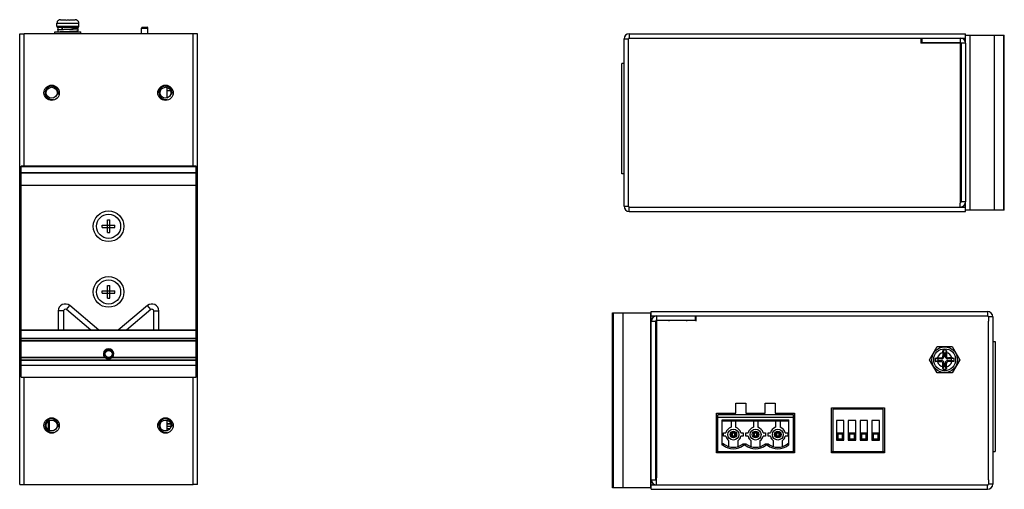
# Model space of a CAD drawing. Header units: millimetres. Extents: x 1353 to 1775, y 303 to 425.
# Tile 2 of 2: x 1550 to 1775, y 318 to 425. Entities that reach past the tile are written whole.
import ezdxf

# ---------------------------------------------------------------- set-up
doc = ezdxf.new("R2010")
doc.units = ezdxf.units.MM

msp = doc.modelspace()

# ---------------------------------------------------------------- linework, layer by layer
at = {"linetype": 'Continuous'}
for p, q in [((1559.848, 425.098), (1561.1, 425.098)), ((1561.127, 424.943), (1561.1, 425.098)), ((1561.9, 425.098), (1561.872, 424.943)), ((1561.9, 425.098), (1563.152, 425.098)), ((1559, 423.598), (1559, 424.298)), ((1559, 423.598), (1559, 424.298)), ((1559, 424.298), (1564, 424.298)), ((1559, 423.598), (1564, 423.598)), ((1559.175, 422.803), (1559.175, 422.303)), ((1559.179, 423.298), (1559.179, 422.808)), ((1563.7, 423.298), (1559.179, 423.298)), ((1559.358, 424.943), (1559.349, 424.959)), ((1560.177, 422.88), (1560.177, 423.298)), ((1560.25, 422.883), (1560.25, 423.298)), ((1562.75, 423.027), (1562.75, 423.298)), ((1563.651, 424.959), (1563.641, 424.943)), ((1563.825, 422.553), (1563.825, 423.053)), ((1564, 423.598), (1564, 424.298)), ((1564, 423.598), (1564, 424.298)), ((1578.3, 421.898), (1578.3, 423.198)), ((1578.3, 423.198), (1579.8, 423.198)), ((1578.5, 423.398), (1579.6, 423.398)), ((1579.8, 421.898), (1579.8, 423.198)), ((1550.5, 318.898), (1550.5, 421.898)), ((1550.5, 421.898), (1551.5, 421.898)), ((1551.5, 391.616), (1551.5, 421.898)), ((1590.1, 421.898), (1551.5, 421.898)), ((1558.55, 421.898), (1558.55, 422.298)), ((1558.55, 422.298), (1564.45, 422.298)), ((1559.175, 422.303), (1560.175, 422.303)), ((1560.25, 422.298), (1560.25, 422.33)), ((1562.75, 422.298), (1562.75, 422.473)), ((1564.45, 421.898), (1564.45, 422.298)), ((1590.1, 391.616), (1590.1, 421.898)), ((1591.1, 421.898), (1590.1, 421.898)), ((1591.1, 318.898), (1591.1, 421.898)), ((1688.523, 382.498), (1688.523, 420.698)), ((1688.523, 420.698), (1689.523, 420.698)), ((1689.523, 419.698), (1689.523, 420.698)), ((1689.723, 421.898), (1689.723, 420.898)), ((1689.723, 421.898), (1766.523, 421.898)), ((1689.723, 420.898), (1756.523, 420.898)), ((1756.323, 420.898), (1756.323, 419.698)), ((1756.523, 420.898), (1765.323, 420.898)), ((1756.523, 420.898), (1756.523, 419.898)), ((1765.323, 420.898), (1766.523, 420.898)), ((1765.323, 420.898), (1765.323, 419.898)), ((1766.523, 419.698), (1766.523, 421.898)), ((1766.523, 421.598), (1775.373, 421.598)), ((1767.523, 421.598), (1767.523, 381.598)), ((1773.023, 421.598), (1773.023, 381.598)), ((1775.286, 381.598), (1775.286, 421.598)), ((1775.373, 381.598), (1775.373, 421.598)), ((1689.523, 383.498), (1689.523, 419.698)), ((1756.323, 419.898), (1765.323, 419.898)), ((1765.323, 419.698), (1756.323, 419.698)), ((1758.523, 419.898), (1758.523, 419.698)), ((1762.523, 419.898), (1762.523, 419.698)), ((1765.323, 419.698), (1765.323, 383.884)), ((1766.523, 419.698), (1765.523, 419.698)), ((1765.523, 419.698), (1765.523, 383.498)), ((1766.523, 419.698), (1766.523, 383.498)), ((1765.523, 416.598), (1765.323, 416.598)), ((1688.023, 389.898), (1688.023, 415.098)), ((1688.023, 389.898), (1688.023, 415.098)), ((1688.523, 415.098), (1688.023, 415.098)), ((1765.523, 412.598), (1765.323, 412.598)), ((1584.1, 409.595), (1584.1, 407.201)), ((1584.1, 408.898), (1584.931, 408.898)), ((1765.523, 403.598), (1765.323, 403.598)), ((1765.523, 399.598), (1765.323, 399.598)), ((1590.8, 391.616), (1550.8, 391.616)), ((1550.8, 343.448), (1550.8, 391.616)), ((1590.8, 391.516), (1550.8, 391.516)), ((1590.8, 343.448), (1590.8, 391.616)), ((1590.8, 390.095), (1550.8, 390.095)), ((1590.8, 390.008), (1550.8, 390.008)), ((1688.523, 389.898), (1688.023, 389.898)), ((1688.523, 389.898), (1688.023, 389.898)), ((1765.523, 390.598), (1765.323, 390.598)), ((1590.8, 387.226), (1550.8, 387.226)), ((1590.8, 387.213), (1550.8, 387.213)), ((1765.523, 386.598), (1765.323, 386.598)), ((1688.523, 382.498), (1689.523, 382.498)), ((1689.523, 382.498), (1689.523, 383.498)), ((1689.723, 381.298), (1689.723, 382.298)), ((1689.723, 382.298), (1766.523, 382.298)), ((1765.323, 383.884), (1765.323, 383.188)), ((1765.323, 382.298), (1765.323, 383.188)), ((1766.523, 383.498), (1765.523, 383.498)), ((1766.523, 381.298), (1766.523, 383.498)), ((1689.723, 381.298), (1766.523, 381.298)), ((1775.373, 381.598), (1766.523, 381.598)), ((1569.35, 377.623), (1569.35, 378.173)), ((1569.35, 378.173), (1572.25, 378.173)), ((1570.525, 376.448), (1570.525, 379.348)), ((1570.525, 379.348), (1571.075, 379.348)), ((1571.075, 376.448), (1571.075, 379.348)), ((1572.25, 377.623), (1572.25, 378.173)), ((1569.35, 377.623), (1572.25, 377.623)), ((1570.525, 376.448), (1571.075, 376.448)), ((1570.525, 364.348), (1571.075, 364.348)), ((1570.525, 361.448), (1570.525, 364.348)), ((1571.075, 361.448), (1571.075, 364.348)), ((1569.35, 363.173), (1572.25, 363.173)), ((1569.35, 362.623), (1569.35, 363.173)), ((1569.35, 362.623), (1572.25, 362.623)), ((1572.25, 362.623), (1572.25, 363.173)), ((1570.525, 361.448), (1571.075, 361.448)), ((1560.5, 358.565), (1559.3, 358.565)), ((1559.3, 358.565), (1559.3, 354.198)), ((1560.5, 358.565), (1560.5, 354.198)), ((1561.157, 358.872), (1561.929, 359.791)), ((1566.724, 354.198), (1561.157, 358.872)), ((1568.591, 354.198), (1561.929, 359.791)), ((1579.671, 359.788), (1573.01, 354.198)), ((1580.443, 358.868), (1574.877, 354.198)), ((1580.443, 358.868), (1579.671, 359.788)), ((1581.1, 358.562), (1582.3, 358.562)), ((1581.1, 354.198), (1581.1, 358.562)), ((1582.3, 354.198), (1582.3, 358.562)), ((1685.902, 318.121), (1685.902, 358.121)), ((1685.902, 358.121), (1694.752, 358.121)), ((1685.952, 318.121), (1685.952, 358.121)), ((1686.101, 318.121), (1686.101, 358.121)), ((1688.252, 358.121), (1688.252, 318.121)), ((1694.652, 318.121), (1694.652, 358.121)), ((1694.752, 356.221), (1694.752, 358.421)), ((1694.752, 358.421), (1771.552, 358.421)), ((1771.552, 358.421), (1771.552, 357.421)), ((1694.752, 357.421), (1695.952, 357.421)), ((1694.752, 320.021), (1694.752, 356.221)), ((1694.752, 356.221), (1695.752, 356.221)), ((1695.752, 320.021), (1695.752, 356.221)), ((1695.952, 357.421), (1695.952, 356.421)), ((1695.952, 357.421), (1704.752, 357.421)), ((1704.952, 356.421), (1695.952, 356.421)), ((1695.952, 356.221), (1695.952, 320.407)), ((1698.752, 356.421), (1698.752, 356.221)), ((1702.752, 356.421), (1702.752, 356.221)), ((1704.752, 357.421), (1704.752, 356.421)), ((1704.752, 357.421), (1771.552, 357.421)), ((1704.952, 357.421), (1704.952, 356.221)), ((1772.752, 357.221), (1771.752, 357.221)), ((1771.752, 357.221), (1771.752, 356.221)), ((1771.752, 320.021), (1771.752, 356.221)), ((1772.752, 357.221), (1772.752, 319.021)), ((1590.8, 354.198), (1550.8, 354.198)), ((1590.8, 354.098), (1550.8, 354.098)), ((1695.752, 353.121), (1695.952, 353.121)), ((1590.8, 352.286), (1550.8, 352.286)), ((1590.8, 352.187), (1550.8, 352.187)), ((1550.8, 351.848), (1590.8, 351.848)), ((1550.8, 351.749), (1590.8, 351.749)), ((1772.752, 351.621), (1773.252, 351.621)), ((1772.752, 351.621), (1773.252, 351.621)), ((1773.252, 351.621), (1773.252, 326.421)), ((1773.252, 351.621), (1773.252, 326.421)), ((1695.752, 349.121), (1695.952, 349.121)), ((1758.288, 347.421), (1760.02, 350.421)), ((1760.02, 350.421), (1763.484, 350.421)), ((1761.352, 349.073), (1761.352, 348.313)), ((1761.379, 349.563), (1761.563, 348.959)), ((1761.94, 348.959), (1761.563, 348.959)), ((1761.563, 348.959), (1761.563, 348.102)), ((1762.124, 349.563), (1761.94, 348.959)), ((1761.94, 348.102), (1761.94, 348.959)), ((1762.152, 349.073), (1762.152, 348.313)), ((1763.484, 350.421), (1765.216, 347.421)), ((1550.8, 348.013), (1569.852, 348.013)), ((1550.8, 347.964), (1569.987, 347.964)), ((1590.8, 347.331), (1550.8, 347.331)), ((1590.8, 347.282), (1550.8, 347.282)), ((1569.852, 348.013), (1570.01, 348.135)), ((1571.748, 348.013), (1571.59, 348.135)), ((1571.613, 347.964), (1590.8, 347.964)), ((1571.748, 348.013), (1590.8, 348.013)), ((1760.02, 344.421), (1758.288, 347.421)), ((1759.61, 347.794), (1760.213, 347.609)), ((1759.61, 347.048), (1760.213, 347.233)), ((1760.1, 347.821), (1760.859, 347.821)), ((1760.1, 347.021), (1760.859, 347.021)), ((1761.071, 347.609), (1760.213, 347.609)), ((1760.213, 347.609), (1760.213, 347.233)), ((1760.213, 347.233), (1761.071, 347.233)), ((1761.071, 347.609), (1760.859, 347.821)), ((1761.071, 347.233), (1760.859, 347.021)), ((1761.563, 348.102), (1761.352, 348.313)), ((1761.563, 346.74), (1761.352, 346.529)), ((1761.352, 345.769), (1761.352, 346.529)), ((1761.563, 346.74), (1761.563, 345.883)), ((1761.94, 348.102), (1762.152, 348.313)), ((1761.94, 346.74), (1762.152, 346.529)), ((1761.94, 345.883), (1761.94, 346.74)), ((1762.152, 345.769), (1762.152, 346.529)), ((1762.433, 347.609), (1762.644, 347.821)), ((1763.29, 347.609), (1762.433, 347.609)), ((1762.433, 347.233), (1763.29, 347.233)), ((1762.433, 347.233), (1762.644, 347.021)), ((1763.404, 347.821), (1762.644, 347.821)), ((1763.404, 347.021), (1762.644, 347.021)), ((1763.893, 347.794), (1763.29, 347.609)), ((1763.29, 347.233), (1763.29, 347.609)), ((1763.893, 347.048), (1763.29, 347.233)), ((1765.216, 347.421), (1763.484, 344.421)), ((1550.8, 346.198), (1590.8, 346.198)), ((1763.484, 344.421), (1760.02, 344.421)), ((1761.379, 345.279), (1761.563, 345.883)), ((1761.563, 345.883), (1761.94, 345.883)), ((1762.124, 345.279), (1761.94, 345.883)), ((1550.8, 343.448), (1590.8, 343.448)), ((1551.5, 318.898), (1551.5, 343.448)), ((1590.1, 318.898), (1590.1, 343.448)), ((1695.752, 340.121), (1695.952, 340.121)), ((1714.072, 335.221), (1714.072, 337.521)), ((1714.072, 337.521), (1716.372, 337.521)), ((1716.372, 337.521), (1716.372, 335.221)), ((1720.772, 335.221), (1720.772, 337.521)), ((1720.772, 337.521), (1723.072, 337.521)), ((1723.072, 337.521), (1723.072, 335.221)), ((1695.752, 336.121), (1695.952, 336.121)), ((1709.652, 326.121), (1709.652, 335.221)), ((1709.652, 335.221), (1714.072, 335.221)), ((1716.372, 335.221), (1720.772, 335.221)), ((1723.072, 335.221), (1727.492, 335.221)), ((1727.492, 335.221), (1727.492, 326.121)), ((1735.892, 336.421), (1747.992, 336.421)), ((1735.892, 326.121), (1735.892, 336.421)), ((1747.692, 336.121), (1736.192, 336.121)), ((1736.192, 336.121), (1736.192, 326.421)), ((1745.252, 336.421), (1745.252, 336.121)), ((1745.252, 336.421), (1745.252, 336.121)), ((1747.692, 326.421), (1747.692, 336.121)), ((1747.992, 336.421), (1747.992, 326.121)), ((1557, 333.344), (1557, 331.452)), ((1557.3, 331.266), (1557.3, 333.531)), ((1584.1, 333.595), (1584.1, 331.201)), ((1584.1, 333.518), (1584.322, 333.518)), ((1584.1, 332.828), (1584.966, 332.828)), ((1709.952, 326.421), (1709.952, 334.871)), ((1727.192, 334.871), (1709.952, 334.871)), ((1727.192, 334.221), (1709.952, 334.221)), ((1710.952, 327.871), (1710.952, 333.671)), ((1710.952, 333.671), (1726.192, 333.671)), ((1726.192, 333.421), (1710.952, 333.421)), ((1712.992, 333.421), (1712.992, 331.998)), ((1713.992, 333.421), (1713.992, 331.998)), ((1718.072, 333.421), (1718.072, 331.998)), ((1719.072, 333.421), (1719.072, 331.998)), ((1723.152, 333.421), (1723.152, 331.998)), ((1724.152, 333.421), (1724.152, 331.998)), ((1726.192, 327.871), (1726.192, 333.671)), ((1727.192, 326.421), (1727.192, 334.871)), ((1738.742, 333.529), (1737.042, 333.529)), ((1737.042, 333.529), (1737.042, 329.029)), ((1738.742, 329.029), (1738.742, 333.529)), ((1741.442, 333.521), (1739.742, 333.521)), ((1739.742, 333.521), (1739.742, 329.021)), ((1741.442, 329.021), (1741.442, 333.521)), ((1744.142, 333.521), (1742.442, 333.521)), ((1742.442, 333.521), (1742.442, 329.021)), ((1744.142, 329.021), (1744.142, 333.521)), ((1746.842, 333.529), (1745.142, 333.529)), ((1745.142, 333.529), (1745.142, 329.029)), ((1746.842, 329.029), (1746.842, 333.529)), ((1584.1, 332.748), (1584.982, 332.748)), ((1584.1, 332.248), (1585.031, 332.248)), ((1584.1, 331.711), (1584.83, 331.711)), ((1711.248, 329.924), (1711.248, 330.718)), ((1711.248, 330.718), (1711.788, 330.718)), ((1712.992, 330.821), (1712.992, 329.821)), ((1712.992, 330.821), (1713.192, 330.621)), ((1713.992, 330.821), (1712.992, 330.821)), ((1713.192, 330.621), (1713.192, 330.021)), ((1713.792, 330.621), (1713.192, 330.621)), ((1713.992, 330.821), (1713.792, 330.621)), ((1713.792, 330.021), (1713.792, 330.621)), ((1713.992, 329.821), (1713.992, 330.821)), ((1715.196, 330.718), (1715.736, 330.718)), ((1715.736, 330.718), (1715.736, 329.924)), ((1716.328, 329.924), (1716.328, 330.718)), ((1716.328, 330.718), (1716.868, 330.718)), ((1718.072, 330.821), (1718.272, 330.621)), ((1718.072, 330.821), (1718.072, 329.821)), ((1719.072, 330.821), (1718.072, 330.821)), ((1718.272, 330.621), (1718.272, 330.021)), ((1718.872, 330.621), (1718.272, 330.621)), ((1719.072, 330.821), (1718.872, 330.621)), ((1718.872, 330.021), (1718.872, 330.621)), ((1719.072, 329.821), (1719.072, 330.821)), ((1720.276, 330.718), (1720.816, 330.718)), ((1720.816, 330.718), (1720.816, 329.924)), ((1721.408, 329.924), (1721.408, 330.718)), ((1721.408, 330.718), (1721.948, 330.718)), ((1723.152, 330.821), (1723.352, 330.621)), ((1723.152, 330.821), (1723.152, 329.821)), ((1724.152, 330.821), (1723.152, 330.821)), ((1723.352, 330.621), (1723.352, 330.021)), ((1723.952, 330.621), (1723.352, 330.621)), ((1724.152, 330.821), (1723.952, 330.621)), ((1723.952, 330.021), (1723.952, 330.621)), ((1724.152, 329.821), (1724.152, 330.821)), ((1725.356, 330.718), (1725.896, 330.718)), ((1725.896, 330.718), (1725.896, 329.924)), ((1738.642, 330.621), (1737.142, 330.621)), ((1737.142, 330.621), (1737.142, 329.121)), ((1737.142, 330.621), (1737.342, 330.421)), ((1738.642, 330.621), (1738.442, 330.421)), ((1738.642, 329.121), (1738.642, 330.621)), ((1741.342, 330.621), (1739.842, 330.621)), ((1739.842, 330.621), (1739.842, 329.121)), ((1739.842, 330.621), (1740.042, 330.421)), ((1741.342, 330.621), (1741.142, 330.421)), ((1741.342, 329.121), (1741.342, 330.621)), ((1744.042, 330.621), (1742.542, 330.621)), ((1742.542, 330.621), (1742.542, 329.121)), ((1742.542, 330.621), (1742.742, 330.421)), ((1744.042, 330.621), (1743.842, 330.421)), ((1744.042, 329.121), (1744.042, 330.621)), ((1746.742, 330.621), (1745.242, 330.621)), ((1745.242, 330.621), (1745.242, 329.121)), ((1745.242, 330.621), (1745.442, 330.421)), ((1746.742, 330.621), (1746.542, 330.421)), ((1746.742, 329.121), (1746.742, 330.621)), ((1711.788, 329.924), (1711.248, 329.924)), ((1712.492, 327.567), (1712.492, 328.885)), ((1712.992, 329.821), (1713.192, 330.021)), ((1712.992, 329.821), (1713.992, 329.821)), ((1713.192, 330.021), (1713.792, 330.021)), ((1713.992, 329.821), (1713.792, 330.021)), ((1714.492, 328.885), (1714.492, 327.567)), ((1715.736, 329.924), (1715.196, 329.924)), ((1716.868, 329.924), (1716.328, 329.924)), ((1717.572, 327.567), (1717.572, 328.885)), ((1718.072, 329.821), (1718.272, 330.021)), ((1718.072, 329.821), (1719.072, 329.821)), ((1718.272, 330.021), (1718.872, 330.021)), ((1719.072, 329.821), (1718.872, 330.021)), ((1719.572, 328.885), (1719.572, 327.567)), ((1720.816, 329.924), (1720.276, 329.924)), ((1721.948, 329.924), (1721.408, 329.924)), ((1722.652, 327.567), (1722.652, 328.885)), ((1723.152, 329.821), (1723.352, 330.021)), ((1723.152, 329.821), (1724.152, 329.821)), ((1723.352, 330.021), (1723.952, 330.021)), ((1724.152, 329.821), (1723.952, 330.021)), ((1724.652, 328.885), (1724.652, 327.567)), ((1725.896, 329.924), (1725.356, 329.924)), ((1737.042, 329.029), (1738.742, 329.029)), ((1737.142, 329.121), (1737.342, 329.321)), ((1737.142, 329.121), (1738.642, 329.121)), ((1738.442, 330.421), (1737.342, 330.421)), ((1737.342, 330.421), (1737.342, 329.321)), ((1737.342, 329.321), (1738.442, 329.321)), ((1738.442, 329.321), (1738.442, 330.421)), ((1738.642, 329.121), (1738.442, 329.321)), ((1739.742, 329.021), (1741.442, 329.021)), ((1739.842, 329.121), (1740.042, 329.321)), ((1739.842, 329.121), (1741.342, 329.121)), ((1741.142, 330.421), (1740.042, 330.421)), ((1740.042, 330.421), (1740.042, 329.321)), ((1740.042, 329.321), (1741.142, 329.321)), ((1741.142, 329.321), (1741.142, 330.421)), ((1741.342, 329.121), (1741.142, 329.321)), ((1742.442, 329.021), (1744.142, 329.021)), ((1742.542, 329.121), (1742.742, 329.321)), ((1742.542, 329.121), (1744.042, 329.121)), ((1743.842, 330.421), (1742.742, 330.421)), ((1742.742, 330.421), (1742.742, 329.321)), ((1742.742, 329.321), (1743.842, 329.321)), ((1743.842, 329.321), (1743.842, 330.421)), ((1744.042, 329.121), (1743.842, 329.321)), ((1745.142, 329.029), (1746.842, 329.029)), ((1745.242, 329.121), (1745.442, 329.321)), ((1745.242, 329.121), (1746.742, 329.121)), ((1746.542, 330.421), (1745.442, 330.421)), ((1745.442, 330.421), (1745.442, 329.321)), ((1745.442, 329.321), (1746.542, 329.321)), ((1746.542, 329.321), (1746.542, 330.421)), ((1746.742, 329.121), (1746.542, 329.321)), ((1695.752, 327.121), (1695.952, 327.121)), ((1709.652, 326.421), (1727.492, 326.421)), ((1727.492, 326.121), (1709.652, 326.121)), ((1711.265, 328.221), (1710.952, 328.221)), ((1711.142, 327.871), (1710.952, 327.871)), ((1715.719, 328.221), (1716.345, 328.221)), ((1716.222, 327.871), (1715.841, 327.871)), ((1720.799, 328.221), (1721.425, 328.221)), ((1721.302, 327.871), (1720.921, 327.871)), ((1726.192, 328.221), (1725.879, 328.221)), ((1726.192, 327.871), (1726.001, 327.871)), ((1735.892, 326.421), (1747.992, 326.421)), ((1747.992, 326.121), (1735.892, 326.121)), ((1772.752, 326.421), (1773.252, 326.421)), ((1772.752, 326.421), (1773.252, 326.421)), ((1695.752, 323.121), (1695.952, 323.121)), ((1694.752, 317.821), (1694.752, 320.021)), ((1694.752, 320.021), (1695.752, 320.021)), ((1695.952, 319.71), (1695.952, 320.407)), ((1695.952, 318.821), (1695.952, 319.71)), ((1771.752, 320.021), (1771.752, 319.021)), ((1550.5, 318.898), (1551.5, 318.898)), ((1551.5, 318.898), (1590.1, 318.898)), ((1591.1, 318.898), (1590.1, 318.898)), ((1694.752, 318.121), (1685.902, 318.121)), ((1694.752, 318.821), (1771.552, 318.821)), ((1694.752, 317.821), (1771.552, 317.821)), ((1771.552, 317.821), (1771.552, 318.821)), ((1772.752, 319.021), (1771.752, 319.021))]:
    msp.add_line(p, q, dxfattribs=at)
for centre, radius in [((1557.8, 408.398), 1.75), ((1557.8, 408.398), 1.25), ((1583.8, 408.398), 1.75), ((1583.8, 408.398), 1.25), ((1570.8, 377.898), 3.5), ((1570.8, 377.898), 2.75), ((1570.8, 362.898), 3.5), ((1570.8, 362.898), 2.75), ((1570.8, 348.748), 1), ((1570.8, 348.748), 0.8), ((1761.752, 347.421), 2.95), ((1761.752, 347.421), 2.5), ((1557.8, 332.398), 1.75), ((1557.8, 332.398), 1.25), ((1583.8, 332.398), 1.75), ((1583.8, 332.398), 1.25), ((1713.492, 330.321), 1.25), ((1713.492, 330.321), 0.75), ((1718.572, 330.321), 1.25), ((1718.572, 330.321), 0.75), ((1723.652, 330.321), 1.25), ((1723.652, 330.321), 0.75)]:
    msp.add_circle(centre, radius, dxfattribs=at)
for centre, radius, start, end in [((1559.847, 424.251), 0.847, 89.9845, 125.24312), ((1563.152, 424.251), 0.847, 54.75688, 90.0155), ((1559.8, 424.298), 0.8, 124.30531, 180), ((1559.3, 423.598), 0.3, 180, 270), ((1560.401, 424.112), 0.849, 259.39157, 259.72503), ((1563.2, 424.298), 0.8, 0, 55.69469), ((1563.7, 423.598), 0.3, 270, 0), ((1578.5, 423.198), 0.2, 90, 180), ((1579.6, 423.198), 0.2, 0, 90), ((1689.723, 420.698), 1.2, 90, 180), ((1689.723, 420.698), 0.2, 90, 180), ((1765.323, 419.698), 1.2, 0, 90), ((1765.323, 419.698), 0.2, 0, 90), ((1557.8, 408.398), 1.5, 345, 285), ((1583.8, 408.398), 1.5, 345, 285), ((1689.723, 382.498), 1.2, 180, 270), ((1689.723, 382.498), 0.2, 180, 270), ((1765.323, 383.498), 1.2, 270, 0), ((1765.323, 383.498), 0.2, 270, 0), ((1560.9, 358.565), 1.6, 49.98824, 180), ((1580.7, 358.562), 1.6, 0, 130), ((1560.9, 358.565), 0.4, 49.98824, 180), ((1580.7, 358.562), 0.4, 0, 130), ((1771.552, 357.221), 1.2, 0, 90), ((1695.952, 356.221), 1.2, 90, 180), ((1695.952, 356.221), 0.2, 90, 180), ((1771.552, 357.221), 0.2, 0, 90), ((1570.8, 348.748), 1.2, 322.18533, 217.81467), ((1761.752, 347.421), 1.7, 103.60896, 166.39104), ((1761.746, 342.348), 7.224, 89.95733, 92.91375), ((1761.753, 342.185), 7.386, 87.1187, 90.01022), ((1761.752, 347.421), 1.7, 13.60896, 76.39104), ((1570.798, 348.845), 1.198, 227.33923, 231.11946), ((1570.8, 348.846), 1.2, 231.10677, 308.89272), ((1570.801, 348.845), 1.198, 308.88, 312.66074), ((1767.038, 347.421), 7.437, 177.12805, 182.87195), ((1761.752, 347.421), 1.7, 193.60896, 256.39104), ((1761.752, 347.421), 1.7, 283.60896, 346.39104), ((1756.466, 347.421), 7.437, 357.12805, 2.87195), ((1761.751, 352.657), 7.386, 267.1187, 270.01022), ((1761.757, 352.494), 7.224, 269.95733, 272.91375), ((1557.8, 332.398), 1.5, 345, 285), ((1583.8, 332.398), 1.5, 345, 285), ((1713.492, 330.321), 1.75, 106.60155, 166.87659), ((1713.492, 330.321), 1.75, 13.12341, 73.39845), ((1718.572, 330.321), 1.75, 106.60155, 166.87659), ((1718.572, 330.321), 1.75, 13.12341, 73.39845), ((1723.652, 330.321), 1.75, 106.60155, 166.87659), ((1723.652, 330.321), 1.75, 13.12341, 73.39845), ((1713.492, 330.321), 1.75, 193.12341, 235.1501), ((1713.492, 330.321), 1.75, 304.8499, 346.87659), ((1718.572, 330.321), 1.75, 193.12341, 235.1501), ((1718.572, 330.321), 1.75, 304.8499, 346.87659), ((1723.652, 330.321), 1.75, 193.12341, 235.1501), ((1723.652, 330.321), 1.75, 304.8499, 346.87659), ((1731.975, 320.784), 22.005, 160.24733, 161.21275), ((1713.492, 330.921), 3.85, 232.39228, 307.60769), ((1713.492, 330.921), 3.5, 230.48231, 309.51765), ((1695.028, 320.791), 21.985, 18.78681, 19.7531), ((1737.055, 320.784), 22.005, 160.24733, 161.21275), ((1718.572, 330.921), 3.85, 232.39228, 307.60769), ((1718.572, 330.921), 3.5, 230.48231, 309.51765), ((1700.108, 320.791), 21.985, 18.78681, 19.7531), ((1742.135, 320.784), 22.005, 160.24733, 161.21275), ((1723.652, 330.921), 3.85, 232.39228, 307.60769), ((1723.652, 330.921), 3.5, 230.48231, 309.51765), ((1705.188, 320.791), 21.985, 18.78681, 19.7531), ((1695.952, 320.021), 1.2, 180, 270), ((1695.952, 320.021), 0.2, 180, 270), ((1771.552, 319.021), 1.2, 270, 0), ((1771.552, 319.021), 0.2, 270, 0)]:
    msp.add_arc(centre, radius, start, end, dxfattribs=at)
for centre, major_axis, start_param, end_param in [((1760.844, 348.329), (-0.364, 0.364), 2.3712736, 3.9119117), ((1760.844, 346.513), (-0.364, -0.364), 2.3712736, 3.9119117), ((1761.056, 348.117), (0.364, -0.364), -0.770319, 0.770319), ((1761.056, 346.725), (0.364, 0.364), -0.770319, 0.770319), ((1762.448, 348.117), (0.364, 0.364), 2.3712736, 3.9119117), ((1762.448, 346.725), (0.364, -0.364), 2.3712736, 3.9119117), ((1762.66, 348.329), (0.364, 0.364), 2.3712736, 3.9119117), ((1762.66, 346.513), (0.364, -0.364), 2.3712736, 3.9119117)]:
    msp.add_ellipse(centre, major_axis=major_axis, ratio=0.9702875, start_param=start_param, end_param=end_param, dxfattribs=at)
for points, knots in [([(1559.175, 422.803), (1559.175, 422.804), (1559.175, 422.805), (1559.176, 422.806), (1559.178, 422.807), (1559.179, 422.808)], [0, 0, 0, 0, 0.1897691, 0.5336768, 1, 1, 1, 1]), ([(1559.179, 422.808), (1559.18, 422.809), (1559.183, 422.81), (1559.19, 422.813), (1559.203, 422.816), (1559.222, 422.819), (1559.246, 422.823), (1559.276, 422.827), (1559.324, 422.832), (1559.398, 422.839), (1559.499, 422.846), (1559.619, 422.853), (1559.756, 422.861), (1559.908, 422.868), (1560.074, 422.876), (1560.253, 422.883), (1560.443, 422.891), (1560.714, 422.901), (1561.068, 422.913), (1561.354, 422.923), (1561.5, 422.928)], [0, 0, 0, 0, 0.0018062, 0.0041245, 0.0103515, 0.0187346, 0.0292789, 0.0419724, 0.0567935, 0.0926953, 0.1366834, 0.188374, 0.247311, 0.3129708, 0.3847688, 0.4620647, 0.5441683, 0.6303464, 0.811816, 1, 1, 1, 1]), ([(1560.245, 423.277), (1560.236, 423.279), (1560.221, 423.282), (1560.201, 423.287), (1560.189, 423.292), (1560.181, 423.295), (1560.178, 423.297), (1560.177, 423.298)], [0, 0, 0, 0, 0.3629385, 0.6497472, 0.8608324, 0.9389247, 1, 1, 1, 1]), ([(1561.5, 422.928), (1561.586, 422.933), (1561.755, 422.944), (1562, 422.959), (1562.194, 422.972), (1562.338, 422.983), (1562.434, 422.99), (1562.521, 422.998), (1562.598, 423.006), (1562.665, 423.014), (1562.713, 423.02), (1562.746, 423.026), (1562.767, 423.03), (1562.784, 423.033), (1562.798, 423.037), (1562.81, 423.041), (1562.817, 423.044), (1562.821, 423.047), (1562.824, 423.05), (1562.825, 423.052), (1562.825, 423.053)], [0, 0, 0, 0, 0.1938213, 0.3802218, 0.5520694, 0.6304554, 0.7028009, 0.7684176, 0.8266848, 0.8770575, 0.9190757, 0.9368358, 0.9523813, 0.9656886, 0.9767466, 0.9855667, 0.9922036, 0.9947527, 0.9968418, 1, 1, 1, 1]), ([(1561.5, 422.928), (1561.651, 422.933), (1561.876, 422.941), (1562.173, 422.952), (1562.387, 422.959), (1562.592, 422.967), (1562.787, 422.975), (1562.97, 422.983), (1563.139, 422.99), (1563.291, 422.998), (1563.427, 423.006), (1563.544, 423.014), (1563.641, 423.021), (1563.709, 423.028), (1563.753, 423.033), (1563.775, 423.037), (1563.79, 423.039), (1563.799, 423.041), (1563.807, 423.043), (1563.813, 423.045), (1563.818, 423.047), (1563.822, 423.049), (1563.825, 423.052), (1563.825, 423.053)], [0, 0, 0, 0, 0.1946232, 0.2895924, 0.3817761, 0.4702879, 0.554277, 0.632936, 0.7055098, 0.771302, 0.8296828, 0.8800953, 0.9220621, 0.9551941, 0.9683529, 0.9792049, 0.9837615, 0.9877379, 0.9911359, 0.9939601, 0.9962205, 0.9979389, 1, 1, 1, 1]), ([(1563.825, 423.053), (1563.825, 423.054), (1563.824, 423.056), (1563.822, 423.057), (1563.819, 423.059), (1563.814, 423.061), (1563.806, 423.064), (1563.796, 423.066), (1563.783, 423.068), (1563.768, 423.071), (1563.744, 423.074), (1563.709, 423.079), (1563.66, 423.084), (1563.602, 423.089), (1563.536, 423.093), (1563.462, 423.098), (1563.348, 423.105), (1563.189, 423.114), (1562.978, 423.124), (1562.829, 423.13), (1562.75, 423.133)], [0, 0, 0, 0, 0.0025382, 0.0042916, 0.0064702, 0.0122299, 0.0199629, 0.0297168, 0.0415088, 0.0553421, 0.0712128, 0.1090224, 0.1548203, 0.208443, 0.2696901, 0.3383279, 0.4140914, 0.5857919, 0.7821174, 1, 1, 1, 1]), ([(1562.825, 423.053), (1562.825, 423.056), (1562.821, 423.06), (1562.814, 423.064), (1562.806, 423.067), (1562.795, 423.07), (1562.783, 423.074), (1562.768, 423.077), (1562.757, 423.079), (1562.751, 423.08)], [0, 0, 0, 0, 0.1011255, 0.1843737, 0.2934425, 0.4293147, 0.5923598, 0.7826243, 1, 1, 1, 1]), ([(1559.175, 422.303), (1559.175, 422.305), (1559.177, 422.307), (1559.181, 422.309), (1559.186, 422.311), (1559.193, 422.313), (1559.2, 422.315), (1559.209, 422.317), (1559.224, 422.32), (1559.246, 422.323), (1559.29, 422.329), (1559.359, 422.335), (1559.456, 422.343), (1559.573, 422.351), (1559.708, 422.358), (1559.861, 422.366), (1560.03, 422.374), (1560.212, 422.382), (1560.407, 422.389), (1560.613, 422.397), (1560.827, 422.405), (1561.124, 422.415), (1561.349, 422.423), (1561.5, 422.428)], [0, 0, 0, 0, 0.0020611, 0.0037795, 0.0060399, 0.0088641, 0.012262, 0.0162385, 0.0207951, 0.0316471, 0.0448059, 0.0779378, 0.1199047, 0.1703172, 0.228698, 0.2944902, 0.367064, 0.445723, 0.5297121, 0.6182239, 0.7104076, 0.8053768, 1, 1, 1, 1]), ([(1560.175, 422.303), (1560.175, 422.305), (1560.176, 422.307), (1560.179, 422.309), (1560.183, 422.312), (1560.19, 422.316), (1560.201, 422.319), (1560.215, 422.323), (1560.233, 422.327), (1560.253, 422.331), (1560.286, 422.336), (1560.335, 422.343), (1560.402, 422.351), (1560.479, 422.358), (1560.566, 422.366), (1560.662, 422.374), (1560.805, 422.385), (1560.999, 422.398), (1561.245, 422.413), (1561.414, 422.423), (1561.5, 422.428)], [0, 0, 0, 0, 0.003158, 0.0052472, 0.0077962, 0.0144333, 0.0232532, 0.0343114, 0.0476185, 0.0631642, 0.0809241, 0.1229424, 0.1733151, 0.2315823, 0.297199, 0.3695446, 0.4479306, 0.6197782, 0.8061787, 1, 1, 1, 1]), ([(1561.5, 422.428), (1561.651, 422.433), (1561.876, 422.441), (1562.173, 422.452), (1562.387, 422.459), (1562.592, 422.467), (1562.787, 422.475), (1562.97, 422.483), (1563.139, 422.49), (1563.291, 422.498), (1563.427, 422.506), (1563.544, 422.514), (1563.641, 422.521), (1563.709, 422.528), (1563.753, 422.533), (1563.775, 422.537), (1563.79, 422.539), (1563.799, 422.541), (1563.807, 422.543), (1563.813, 422.545), (1563.818, 422.547), (1563.822, 422.549), (1563.825, 422.552), (1563.825, 422.553)], [0, 0, 0, 0, 0.1946232, 0.2895924, 0.3817761, 0.4702879, 0.554277, 0.632936, 0.7055098, 0.771302, 0.8296828, 0.8800953, 0.9220621, 0.9551941, 0.9683529, 0.9792049, 0.9837615, 0.9877379, 0.9911359, 0.9939601, 0.9962205, 0.9979389, 1, 1, 1, 1]), ([(1761.352, 349.073), (1761.352, 349.159), (1761.355, 349.285), (1761.367, 349.448), (1761.375, 349.525), (1761.379, 349.563)], [0, 0, 0, 0, 0.5244097, 0.7712207, 1, 1, 1, 1]), ([(1762.124, 349.563), (1762.129, 349.525), (1762.137, 349.448), (1762.149, 349.285), (1762.152, 349.159), (1762.152, 349.073)], [0, 0, 0, 0, 0.2287793, 0.4755903, 1, 1, 1, 1]), ([(1569.987, 347.964), (1569.975, 347.967), (1569.93, 347.982), (1569.885, 347.998), (1569.852, 348.013)], [0, 0, 0, 0, 0.2485624, 1, 1, 1, 1]), ([(1569.987, 347.964), (1570, 347.975), (1570.027, 347.994), (1570.069, 348.017), (1570.109, 348.025), (1570.122, 348.013)], [0, 0, 0, 0, 0.3532324, 0.6449503, 1, 1, 1, 1]), ([(1571.613, 347.964), (1571.599, 347.975), (1571.573, 347.994), (1571.531, 348.017), (1571.491, 348.025), (1571.478, 348.013)], [0, 0, 0, 0, 0.3532161, 0.6449401, 1, 1, 1, 1]), ([(1571.748, 348.013), (1571.715, 347.998), (1571.67, 347.982), (1571.624, 347.967), (1571.613, 347.964)], [0, 0, 0, 0, 0.7513928, 1, 1, 1, 1]), ([(1759.61, 347.794), (1759.647, 347.798), (1759.725, 347.806), (1759.888, 347.818), (1760.014, 347.821), (1760.1, 347.821)], [0, 0, 0, 0, 0.2287793, 0.4755903, 1, 1, 1, 1]), ([(1760.1, 347.021), (1760.014, 347.021), (1759.888, 347.024), (1759.725, 347.036), (1759.647, 347.044), (1759.61, 347.048)], [0, 0, 0, 0, 0.5244097, 0.7712207, 1, 1, 1, 1]), ([(1763.404, 347.821), (1763.49, 347.821), (1763.616, 347.818), (1763.779, 347.806), (1763.856, 347.798), (1763.893, 347.794)], [0, 0, 0, 0, 0.5244097, 0.7712207, 1, 1, 1, 1]), ([(1763.893, 347.048), (1763.856, 347.044), (1763.779, 347.036), (1763.616, 347.024), (1763.49, 347.021), (1763.404, 347.021)], [0, 0, 0, 0, 0.2287793, 0.4755903, 1, 1, 1, 1]), ([(1761.379, 345.279), (1761.375, 345.317), (1761.367, 345.394), (1761.355, 345.557), (1761.352, 345.683), (1761.352, 345.769)], [0, 0, 0, 0, 0.2287793, 0.4755903, 1, 1, 1, 1]), ([(1762.152, 345.769), (1762.152, 345.683), (1762.149, 345.557), (1762.137, 345.394), (1762.129, 345.317), (1762.124, 345.279)], [0, 0, 0, 0, 0.5244097, 0.7712207, 1, 1, 1, 1])]:
    msp.add_open_spline(points, degree=3, knots=knots, dxfattribs=at)
msp.add_open_spline([(1561.872, 424.943), (1561.749, 424.954), (1561.5, 424.964), (1561.251, 424.954), (1561.127, 424.943)], degree=3, dxfattribs=at)

doc.saveas('drawing.dxf')
